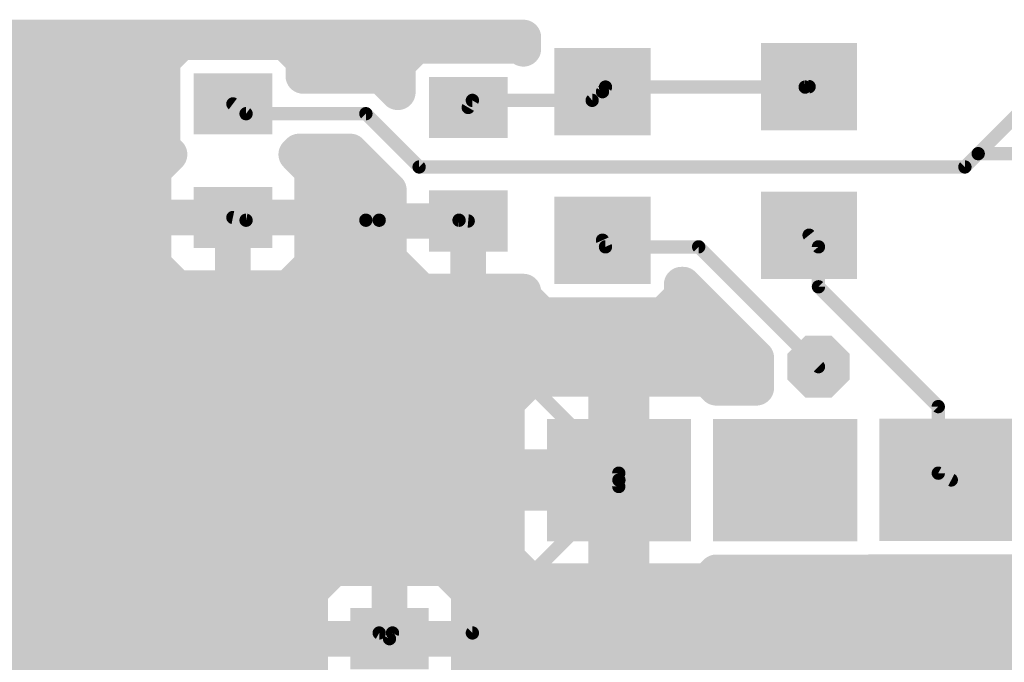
# Model space of a CAD drawing. Extents: x 0.3 to 47.5, y 0.3 to 27.7.
# Tile 9 of 12: x 24.1 to 35.4, y 20.4 to 27.7. Entities that reach past the tile are written whole.
import ezdxf

# ---------------------------------------------------------------- set-up
doc = ezdxf.new("R2010")
doc.units = 0
doc.layers.add('16', color=174, linetype='CONTINUOUS')
doc.layers.add('18', color=94, linetype='CONTINUOUS')

# ---------------------------------------------------------------- blocks, each defined once
blk = doc.blocks.new('RECT')
blk.add_solid([(-0.5, -0.5), (0.5, -0.5), (-0.5, 0.5), (0.5, 0.5)])
blk = doc.blocks.new('OCTAGONV')
at = {"const_width": 0.5}
blk.add_lwpolyline([(-0.25, -0.1036), (-0.25, 0.1036), (-0.1036, 0.25), (0.1036, 0.25), (0.25, 0.1036), (0.25, -0.1036), (0.1036, -0.25), (-0.1036, -0.25), (-0.25, -0.1036), (-0.25, 0.1036)], dxfattribs=at)

msp = doc.modelspace()

# ---------------------------------------------------------------- linework, layer by layer
at = {"layer": '16'}
for points, const_width in [([(0.4571, 27.5428), (29.8451, 27.5428)], 0.4064), ([(29.8451, 27.5428), (29.8451, 27.4123)], 0.4064), ([(25.9218, 27.4875), (25.7136, 27.2793)], 0.4064), ([(27.1165, 27.4875), (25.9218, 27.4875)], 0.4064), ([(27.3247, 27.2793), (27.1165, 27.4875)], 0.4064), ([(28.6157, 27.4471), (28.4075, 27.2389)], 0.4064), ([(29.8104, 27.4471), (28.6157, 27.4471)], 0.4064), ([(29.8451, 27.4123), (29.8104, 27.4471)], 0.4064), ([(0.4571, 27.2288), (25.7136, 27.2288)], 0.4064), ([(25.7136, 27.2793), (25.7136, 26.2846)], 0.4064), ([(27.3247, 27.1017), (27.3247, 27.2793)], 0.4064), ([(27.3247, 27.2288), (28.4075, 27.2288)], 0.4064), ([(28.4075, 27.2389), (28.4075, 26.9145)], 0.4064), ([(27.8627, 27.1017), (27.3247, 27.1017)], 0.4064), ([(28.2204, 27.1017), (27.8627, 27.1017)], 0.4064), ([(28.4075, 26.9145), (28.2204, 27.1017)], 0.4064), ([(33.0708, 26.9748), (33.1161, 26.9794)], 0.1524), ([(19.2544, 26.8224), (25.7136, 26.8224)], 0.4064), ([(30.6324, 26.8224), (30.7507, 26.9219)], 0.1524), ([(30.7507, 26.9219), (30.7848, 26.9748)], 0.1524), ([(30.7848, 26.9748), (33.0708, 26.9748)], 0.1524), ([(35.052, 26.2128), (35.814, 26.9748)], 0.1524), ([(26.5192, 26.782), (26.67, 26.67)], 0.1524), ([(29.2131, 26.7416), (29.2608, 26.8224)], 0.1524), ([(29.2608, 26.8224), (30.6324, 26.8224)], 0.1524), ([(26.67, 26.67), (28.0416, 26.67)], 0.1524), ([(28.0416, 26.67), (28.6512, 26.0604)], 0.1524), ([(19.307, 26.416), (25.7136, 26.416)], 0.4064), ([(25.7945, 26.2038), (25.612, 26.0213)], 0.4064), ([(25.7136, 26.2846), (25.7945, 26.2038)], 0.4064), ([(27.2438, 26.2038), (27.2782, 26.2382)], 0.4064), ([(27.4263, 26.0213), (27.2438, 26.2038)], 0.4064), ([(27.2782, 26.2382), (27.8627, 26.2382)], 0.4064), ([(27.8627, 26.2382), (28.2194, 25.8815)], 0.4064), ([(34.8996, 26.0604), (35.052, 26.2128)], 0.1524), ([(35.052, 26.2128), (41.7576, 26.2128)], 0.1524), ([(19.307, 26.0096), (25.612, 26.0096)], 0.4064), ([(25.612, 26.0213), (25.612, 25.4824)], 0.4064), ([(27.4263, 25.4824), (27.4263, 26.0213)], 0.4064), ([(27.4263, 26.0096), (28.0913, 26.0096)], 0.4064), ([(28.2194, 25.8815), (28.3059, 25.795)], 0.4064), ([(28.6512, 26.0604), (34.8996, 26.0604)], 0.1524), ([(28.3059, 25.795), (28.3059, 25.442)], 0.4064), ([(19.307, 25.6032), (25.612, 25.6032)], 0.4064), ([(27.4263, 25.6032), (28.3059, 25.6032)], 0.4064), ([(25.612, 25.4824), (26.5181, 25.4824)], 0.4064), ([(26.5181, 25.4814), (25.612, 25.4814)], 0.4064), ([(25.612, 25.4814), (25.612, 24.9426)], 0.4064), ([(26.5181, 25.4824), (26.5181, 25.4814)], 0.4064), ([(26.5186, 24.6748), (26.5186, 25.4809)], 0.4064), ([(26.5186, 25.4809), (26.5196, 25.4809)], 0.4064), ([(26.5196, 25.4809), (26.5196, 24.6748)], 0.4064), ([(26.5202, 25.4814), (26.5202, 25.4824)], 0.4064), ([(26.5202, 25.4824), (27.4263, 25.4824)], 0.4064), ([(27.4263, 25.4814), (26.5202, 25.4814)], 0.4064), ([(27.4263, 24.9426), (27.4263, 25.4814)], 0.4064), ([(28.3059, 25.442), (29.212, 25.442)], 0.4064), ([(29.212, 25.441), (28.3059, 25.441)], 0.4064), ([(28.3059, 25.441), (28.3059, 24.9022)], 0.4064), ([(29.212, 25.442), (29.212, 25.441)], 0.4064), ([(29.2125, 24.6344), (29.2125, 25.4405)], 0.4064), ([(29.2125, 25.4405), (29.2135, 25.4405)], 0.4064), ([(29.2135, 25.4405), (29.2135, 24.6344)], 0.4064), ([(26.67, 25.4508), (26.5192, 25.482)], 0.1524), ([(28.0416, 25.4508), (26.67, 25.4508)], 0.1524), ([(30.9372, 22.5552), (28.0416, 25.4508)], 0.1524), ([(28.0416, 25.4508), (28.194, 25.4508)], 0.1524), ([(28.194, 25.4508), (29.1084, 25.4508)], 0.1524), ([(29.1084, 25.4508), (29.2131, 25.4416)], 0.1524), ([(19.307, 25.1968), (25.612, 25.1968)], 0.4064), ([(26.5186, 25.1968), (26.5196, 25.1968)], 0.4064), ([(27.4263, 25.1968), (28.3059, 25.1968)], 0.4064), ([(29.2125, 25.1968), (29.2135, 25.1968)], 0.4064), ([(30.7848, 25.146), (30.7507, 25.2219)], 0.1524), ([(33.2232, 25.146), (33.1161, 25.2794)], 0.1524), ([(25.612, 24.9426), (25.8798, 24.6748)], 0.4064), ([(27.1585, 24.6748), (27.4263, 24.9426)], 0.4064), ([(31.8516, 25.146), (30.7848, 25.146)], 0.1524), ([(33.2232, 23.7744), (31.8516, 25.146)], 0.1524), ([(33.2232, 24.6888), (33.2232, 25.146)], 0.1524), ([(28.3059, 24.9022), (28.5737, 24.6344)], 0.4064), ([(19.307, 24.7904), (25.7642, 24.7904)], 0.4064), ([(26.5186, 24.7904), (26.5196, 24.7904)], 0.4064), ([(27.2741, 24.7904), (28.4177, 24.7904)], 0.4064), ([(29.2125, 24.7904), (29.2135, 24.7904)], 0.4064), ([(31.6562, 24.5745), (31.6562, 24.7142)], 0.4064), ([(31.6562, 24.7142), (31.6727, 24.7142)], 0.4064), ([(31.6727, 24.7142), (32.512, 23.8749)], 0.4064), ([(25.8798, 24.6748), (26.5186, 24.6748)], 0.4064), ([(26.5196, 24.6748), (27.1585, 24.6748)], 0.4064), ([(28.5737, 24.6344), (29.2125, 24.6344)], 0.4064), ([(29.2135, 24.6344), (29.8451, 24.6344)], 0.4064), ([(29.8451, 24.6344), (29.8451, 24.5745)], 0.4064), ([(29.8451, 24.5745), (30.0533, 24.3663)], 0.4064), ([(31.448, 24.3663), (31.6562, 24.5745)], 0.4064), ([(34.5948, 23.3172), (33.2232, 24.6888)], 0.1524), ([(19.307, 24.384), (30.0356, 24.384)], 0.4064), ([(31.4657, 24.384), (32.0029, 24.384)], 0.4064), ([(30.0533, 24.3663), (31.448, 24.3663)], 0.4064), ([(19.307, 23.9776), (32.4093, 23.9776)], 0.4064), ([(32.512, 23.8749), (32.512, 23.5323)], 0.4064), ([(29.924, 23.6339), (29.6562, 23.3661)], 0.4064), ([(30.7914, 23.6339), (29.924, 23.6339)], 0.4064), ([(30.7914, 22.6242), (30.7914, 23.6339)], 0.4064), ([(31.9527, 23.6339), (31.0852, 23.6339)], 0.4064), ([(31.0852, 23.6339), (31.0852, 22.6242)], 0.4064), ([(32.0543, 23.5323), (31.9527, 23.6339)], 0.4064), ([(14.5296, 23.5712), (29.8613, 23.5712)], 0.4064), ([(30.7914, 23.5712), (31.0852, 23.5712)], 0.4064), ([(32.0154, 23.5712), (32.512, 23.5712)], 0.4064), ([(32.512, 23.5323), (32.0543, 23.5323)], 0.4064), ([(29.6562, 23.3661), (29.6562, 22.6236)], 0.4064), ([(14.936, 23.1648), (29.6562, 23.1648)], 0.4064), ([(30.7914, 23.1648), (31.0852, 23.1648)], 0.4064), ([(34.5948, 22.5552), (34.5948, 23.3172)], 0.1524), ([(15.3424, 22.7584), (29.6562, 22.7584)], 0.4064), ([(30.7914, 22.7584), (31.0852, 22.7584)], 0.4064), ([(29.6562, 22.6236), (30.7909, 22.6236)], 0.4064), ([(30.7909, 22.6236), (30.7909, 22.3298)], 0.4064), ([(31.0852, 22.6242), (30.7914, 22.6242)], 0.4064), ([(15.7488, 22.352), (30.7909, 22.352)], 0.4064), ([(30.9384, 22.4768), (30.9372, 22.5552)], 0.1524), ([(30.9372, 22.4028), (30.9384, 22.4768)], 0.1524), ([(34.7438, 22.4778), (34.5948, 22.5552)], 0.1524), ([(29.2608, 20.7264), (30.9372, 22.4028)], 0.1524), ([(30.7909, 22.3298), (29.6562, 22.3298)], 0.4064), ([(29.6562, 22.3298), (29.6562, 21.5874)], 0.4064), ([(30.7914, 21.3196), (30.7914, 22.3293)], 0.4064), ([(30.7914, 22.3293), (31.0852, 22.3293)], 0.4064), ([(31.0852, 22.3293), (31.0852, 21.3196)], 0.4064), ([(16.1552, 21.9456), (29.6562, 21.9456)], 0.4064), ([(30.7914, 21.9456), (31.0852, 21.9456)], 0.4064), ([(29.6562, 21.5874), (29.924, 21.3196)], 0.4064), ([(16.5616, 21.5392), (29.7044, 21.5392)], 0.4064), ([(27.6726, 21.4676), (27.4048, 21.1998)], 0.4064), ([(28.3114, 21.4676), (27.6726, 21.4676)], 0.4064), ([(28.3114, 20.6615), (28.3114, 21.4676)], 0.4064), ([(28.9513, 21.4676), (28.3124, 21.4676)], 0.4064), ([(28.3124, 21.4676), (28.3124, 20.6615)], 0.4064), ([(29.2191, 21.1998), (28.9513, 21.4676)], 0.4064), ([(30.7914, 21.5392), (31.0852, 21.5392)], 0.4064), ([(31.9527, 21.3196), (32.0543, 21.4212)], 0.4064), ([(32.0543, 21.4212), (33.8138, 21.4212)], 0.4064), ([(33.8138, 21.4212), (33.8147, 21.4222)], 0.4064), ([(33.8147, 21.4222), (35.7161, 21.4222)], 0.4064), ([(29.924, 21.3196), (30.7914, 21.3196)], 0.4064), ([(31.0852, 21.3196), (31.9527, 21.3196)], 0.4064), ([(16.968, 21.1328), (27.4048, 21.1328)], 0.4064), ([(27.4048, 21.1998), (27.4048, 20.6609)], 0.4064), ([(28.3114, 21.1328), (28.3124, 21.1328)], 0.4064), ([(29.2191, 20.6609), (29.2191, 21.1998)], 0.4064), ([(29.2191, 21.1328), (45.7454, 21.1328)], 0.4064), ([(17.3744, 20.7264), (27.4048, 20.7264)], 0.4064), ([(27.4048, 20.6609), (28.3109, 20.6609)], 0.4064), ([(28.3109, 20.6599), (27.4048, 20.6599)], 0.4064), ([(27.4048, 20.6599), (27.4048, 20.1211)], 0.4064), ([(28.3109, 20.6609), (28.3109, 20.6599)], 0.4064), ([(28.3114, 20.7264), (28.3124, 20.7264)], 0.4064), ([(28.3124, 20.6615), (28.3114, 20.6615)], 0.4064), ([(28.313, 20.6599), (28.313, 20.6609)], 0.4064), ([(28.313, 20.6609), (29.2191, 20.6609)], 0.4064), ([(29.2191, 20.6599), (28.313, 20.6599)], 0.4064), ([(29.2191, 20.7264), (45.7454, 20.7264)], 0.4064), ([(29.2191, 20.1211), (29.2191, 20.6599)], 0.4064), ([(17.8308, 20.7264), (28.194, 20.7264)], 0.1524), ([(28.194, 20.7264), (28.312, 20.6605)], 0.1524), ([(28.312, 20.6605), (28.3464, 20.7264)], 0.1524), ([(28.3464, 20.7264), (29.2608, 20.7264)], 0.1524), ([(18.3284, 20.32), (27.4048, 20.32)], 0.4064), ([(29.2191, 20.32), (45.7454, 20.32)], 0.4064)]:
    msp.add_lwpolyline(points, dxfattribs=dict(at, const_width=const_width))
for points, const_width in [([(29.9467, 27.5428, 1), (29.7435, 27.5428)], 0.2032), ([(29.8451, 27.4412, 1), (29.8451, 27.6444)], 0.2032), ([(25.9218, 27.5891, 1), (25.9218, 27.3859)], 0.2032), ([(25.9936, 27.4157, 1), (25.85, 27.5593)], 0.2032), ([(27.1883, 27.5593, 1), (27.0447, 27.4157)], 0.2032), ([(27.1165, 27.3859, 1), (27.1165, 27.5891)], 0.2032), ([(28.6157, 27.5487, 1), (28.6157, 27.3455)], 0.2032), ([(28.6875, 27.3753, 1), (28.5439, 27.5189)], 0.2032), ([(29.8823, 27.5188, 1), (29.7385, 27.3754)], 0.2032), ([(29.8104, 27.3455, 1), (29.8104, 27.5487)], 0.2032), ([(29.7435, 27.4123, 1), (29.9467, 27.4123)], 0.2032), ([(29.7732, 27.3406, 1), (29.917, 27.484)], 0.2032), ([(25.8152, 27.2793, 1), (25.612, 27.2793)], 0.2032), ([(25.6418, 27.3511, 1), (25.7854, 27.2075)], 0.2032), ([(25.7136, 27.1272, 1), (25.7136, 27.3304)], 0.2032), ([(27.4263, 27.2793, 1), (27.2231, 27.2793)], 0.2032), ([(27.3247, 27.3304, 1), (27.3247, 27.1272)], 0.2032), ([(27.2529, 27.2075, 1), (27.3965, 27.3511)], 0.2032), ([(28.5091, 27.2389, 1), (28.3059, 27.2389)], 0.2032), ([(28.3357, 27.3107, 1), (28.4793, 27.1671)], 0.2032), ([(28.4075, 27.1272, 1), (28.4075, 27.3304)], 0.2032), ([(27.3247, 27.2033, 1), (27.3247, 27.0001)], 0.2032), ([(27.8627, 27.2033, 1), (27.8627, 27.0001)], 0.2032), ([(27.8627, 27.0001, 1), (27.8627, 27.2033)], 0.2032), ([(28.2923, 27.1735, 1), (28.1485, 27.0299)], 0.2032), ([(28.2204, 27.0001, 1), (28.2204, 27.2033)], 0.2032), ([(27.2231, 27.1017, 1), (27.4263, 27.1017)], 0.2032), ([(28.3356, 26.8427, 1), (28.4794, 26.9863)], 0.2032), ([(33.1199, 26.9415, 1), (33.1123, 27.0173)], 0.0762), ([(25.7136, 26.7208, 1), (25.7136, 26.924)], 0.2032), ([(28.3059, 26.9145, 1), (28.5091, 26.9145)], 0.2032), ([(30.7187, 26.9425, 1), (30.7827, 26.9013)], 0.0762), ([(30.7752, 26.8927, 1), (30.7262, 26.9511)], 0.0762), ([(30.7848, 27.0129, 1), (30.7848, 26.9367)], 0.0762), ([(30.8168, 26.9542, 1), (30.7528, 26.9954)], 0.0762), ([(33.067, 27.0127, 1), (33.0746, 26.9369)], 0.0762), ([(33.0708, 26.9367, 1), (33.0708, 27.0129)], 0.0762), ([(26.5419, 26.8126, 1), (26.4965, 26.7514)], 0.0762), ([(29.2608, 26.8605, 1), (29.2608, 26.7843)], 0.0762), ([(29.2936, 26.803, 1), (29.228, 26.8418)], 0.0762), ([(30.6079, 26.8516, 1), (30.6569, 26.7932)], 0.0762), ([(30.6324, 26.7843, 1), (30.6324, 26.8605)], 0.0762), ([(26.67, 26.7081, 1), (26.67, 26.6319)], 0.0762), ([(26.6473, 26.6394, 1), (26.6927, 26.7006)], 0.0762), ([(28.0685, 26.6969, 1), (28.0147, 26.6431)], 0.0762), ([(28.0416, 26.6319, 1), (28.0416, 26.7081)], 0.0762), ([(29.1803, 26.761, 1), (29.2459, 26.7222)], 0.0762), ([(25.7136, 26.3144, 1), (25.7136, 26.5176)], 0.2032), ([(25.7854, 26.3565, 1), (25.6418, 26.2127)], 0.2032), ([(25.612, 26.2846, 1), (25.8152, 26.2846)], 0.2032), ([(25.8663, 26.132, 1), (25.7227, 26.2756)], 0.2032), ([(27.3156, 26.2756, 1), (27.172, 26.132)], 0.2032), ([(27.2782, 26.3398, 1), (27.2782, 26.1366)], 0.2032), ([(27.35, 26.1664, 1), (27.2064, 26.31)], 0.2032), ([(27.9345, 26.31, 1), (27.7909, 26.1664)], 0.2032), ([(27.8627, 26.1366, 1), (27.8627, 26.3398)], 0.2032), ([(25.7227, 26.1319, 1), (25.8663, 26.2757)], 0.2032), ([(27.172, 26.2756, 1), (27.3156, 26.132)], 0.2032), ([(35.052, 26.2509, 1), (35.052, 26.1747)], 0.0762), ([(35.0251, 26.2397, 1), (35.0789, 26.1859)], 0.0762), ([(35.0789, 26.1859, 1), (35.0251, 26.2397)], 0.0762), ([(25.7136, 26.0213, 1), (25.5104, 26.0213)], 0.2032), ([(25.5402, 26.0931, 1), (25.6838, 25.9495)], 0.2032), ([(25.612, 25.908, 1), (25.612, 26.1112)], 0.2032), ([(27.5279, 26.0213, 1), (27.3247, 26.0213)], 0.2032), ([(27.4263, 26.1112, 1), (27.4263, 25.908)], 0.2032), ([(27.3545, 25.9495, 1), (27.4981, 26.0931)], 0.2032), ([(28.0913, 25.908, 1), (28.0913, 26.1112)], 0.2032), ([(28.2912, 25.9533, 1), (28.1476, 25.8097)], 0.2032), ([(28.1476, 25.8097, 1), (28.2912, 25.9533)], 0.2032), ([(28.6512, 26.0985, 1), (28.6512, 26.0223)], 0.0762), ([(28.6243, 26.0335, 1), (28.6781, 26.0873)], 0.0762), ([(34.8727, 26.0873, 1), (34.9265, 26.0335)], 0.0762), ([(34.8996, 26.0223, 1), (34.8996, 26.0985)], 0.0762), ([(28.4075, 25.795, 1), (28.2043, 25.795)], 0.2032), ([(28.2341, 25.7232, 1), (28.3777, 25.8668)], 0.2032), ([(25.612, 25.5016, 1), (25.612, 25.7048)], 0.2032), ([(27.4263, 25.7048, 1), (27.4263, 25.5016)], 0.2032), ([(28.3059, 25.5016, 1), (28.3059, 25.7048)], 0.2032), ([(25.612, 25.584, 1), (25.612, 25.3808)], 0.2032), ([(25.612, 25.583, 1), (25.612, 25.3798)], 0.2032), ([(25.7136, 25.4814, 1), (25.5104, 25.4814)], 0.2032), ([(26.6197, 25.4824, 1), (26.4165, 25.4824)], 0.2032), ([(26.6202, 25.4809, 1), (26.417, 25.4809)], 0.2032), ([(26.5186, 25.5825, 1), (26.5186, 25.3793)], 0.2032), ([(26.6212, 25.4809, 1), (26.418, 25.4809)], 0.2032), ([(26.6218, 25.4824, 1), (26.4186, 25.4824)], 0.2032), ([(26.5202, 25.584, 1), (26.5202, 25.3808)], 0.2032), ([(26.5202, 25.583, 1), (26.5202, 25.3798)], 0.2032), ([(26.5181, 25.3808, 1), (26.5181, 25.584)], 0.2032), ([(26.5181, 25.3798, 1), (26.5181, 25.583)], 0.2032), ([(26.5196, 25.3793, 1), (26.5196, 25.5825)], 0.2032), ([(27.5279, 25.4814, 1), (27.3247, 25.4814)], 0.2032), ([(27.4263, 25.3808, 1), (27.4263, 25.584)], 0.2032), ([(27.4263, 25.3798, 1), (27.4263, 25.583)], 0.2032), ([(28.3059, 25.5436, 1), (28.3059, 25.3404)], 0.2032), ([(28.3059, 25.5426, 1), (28.3059, 25.3394)], 0.2032), ([(28.4075, 25.441, 1), (28.2043, 25.441)], 0.2032), ([(29.3136, 25.442, 1), (29.1104, 25.442)], 0.2032), ([(29.3141, 25.4405, 1), (29.1109, 25.4405)], 0.2032), ([(29.2125, 25.5421, 1), (29.2125, 25.3389)], 0.2032), ([(29.3151, 25.4405, 1), (29.1119, 25.4405)], 0.2032), ([(29.212, 25.3404, 1), (29.212, 25.5436)], 0.2032), ([(29.212, 25.3394, 1), (29.212, 25.5426)], 0.2032), ([(29.2135, 25.3389, 1), (29.2135, 25.5421)], 0.2032), ([(25.5104, 25.4824, 1), (25.7136, 25.4824)], 0.2032), ([(26.4165, 25.4814, 1), (26.6197, 25.4814)], 0.2032), ([(26.4186, 25.4814, 1), (26.6218, 25.4814)], 0.2032), ([(26.5269, 25.5193, 1), (26.5115, 25.4447)], 0.0762), ([(26.67, 25.4889, 1), (26.67, 25.4127)], 0.0762), ([(26.6623, 25.4135, 1), (26.6777, 25.4881)], 0.0762), ([(27.3247, 25.4824, 1), (27.5279, 25.4824)], 0.2032), ([(28.0416, 25.4889, 1), (28.0416, 25.4127)], 0.0762), ([(28.0685, 25.4777, 1), (28.0147, 25.4239)], 0.0762), ([(28.0416, 25.4127, 1), (28.0416, 25.4889)], 0.0762), ([(28.2043, 25.442, 1), (28.4075, 25.442)], 0.2032), ([(28.194, 25.4889, 1), (28.194, 25.4127)], 0.0762), ([(28.194, 25.4127, 1), (28.194, 25.4889)], 0.0762), ([(29.1104, 25.441, 1), (29.3136, 25.441)], 0.2032), ([(29.1117, 25.4888, 1), (29.1051, 25.4128)], 0.0762), ([(29.1084, 25.4127, 1), (29.1084, 25.4889)], 0.0762), ([(29.2098, 25.4036, 1), (29.2164, 25.4796)], 0.0762), ([(25.612, 25.0952, 1), (25.612, 25.2984)], 0.2032), ([(26.5186, 25.2984, 1), (26.5186, 25.0952)], 0.2032), ([(26.5196, 25.0952, 1), (26.5196, 25.2984)], 0.2032), ([(27.4263, 25.2984, 1), (27.4263, 25.0952)], 0.2032), ([(28.3059, 25.0952, 1), (28.3059, 25.2984)], 0.2032), ([(29.2125, 25.2984, 1), (29.2125, 25.0952)], 0.2032), ([(29.2135, 25.0952, 1), (29.2135, 25.2984)], 0.2032), ([(30.7855, 25.2375, 1), (30.7159, 25.2063)], 0.0762), ([(33.1458, 25.3033, 1), (33.0864, 25.2555)], 0.0762), ([(25.6838, 25.0144, 1), (25.5402, 24.8708)], 0.2032), ([(27.4981, 24.8708, 1), (27.3545, 25.0144)], 0.2032), ([(30.7848, 25.1841, 1), (30.7848, 25.1079)], 0.0762), ([(30.75, 25.1304, 1), (30.8196, 25.1616)], 0.0762), ([(31.8785, 25.1729, 1), (31.8247, 25.1191)], 0.0762), ([(31.8516, 25.1079, 1), (31.8516, 25.1841)], 0.0762), ([(33.2613, 25.146, 1), (33.1851, 25.146)], 0.0762), ([(33.1935, 25.1221, 1), (33.2529, 25.1699)], 0.0762), ([(25.5104, 24.9426, 1), (25.7136, 24.9426)], 0.2032), ([(27.3247, 24.9426, 1), (27.5279, 24.9426)], 0.2032), ([(28.3777, 24.974, 1), (28.2341, 24.8304)], 0.2032), ([(25.7642, 24.6888, 1), (25.7642, 24.892)], 0.2032), ([(26.5186, 24.892, 1), (26.5186, 24.6888)], 0.2032), ([(26.5196, 24.6888, 1), (26.5196, 24.892)], 0.2032), ([(27.2741, 24.892, 1), (27.2741, 24.6888)], 0.2032), ([(28.2043, 24.9022, 1), (28.4075, 24.9022)], 0.2032), ([(28.4177, 24.6888, 1), (28.4177, 24.892)], 0.2032), ([(29.2125, 24.892, 1), (29.2125, 24.6888)], 0.2032), ([(29.2135, 24.6888, 1), (29.2135, 24.892)], 0.2032), ([(31.7578, 24.7142, 1), (31.5546, 24.7142)], 0.2032), ([(31.6562, 24.8158, 1), (31.6562, 24.6126)], 0.2032), ([(31.7445, 24.786, 1), (31.6009, 24.6424)], 0.2032), ([(31.6727, 24.6126, 1), (31.6727, 24.8158)], 0.2032), ([(25.8798, 24.7764, 1), (25.8798, 24.5732)], 0.2032), ([(25.808, 24.603, 1), (25.9516, 24.7466)], 0.2032), ([(26.5196, 24.7764, 1), (26.5196, 24.5732)], 0.2032), ([(26.5186, 24.5732, 1), (26.5186, 24.7764)], 0.2032), ([(27.0867, 24.7466, 1), (27.2303, 24.603)], 0.2032), ([(27.1585, 24.5732, 1), (27.1585, 24.7764)], 0.2032), ([(28.5737, 24.736, 1), (28.5737, 24.5328)], 0.2032), ([(28.5019, 24.5626, 1), (28.6455, 24.7062)], 0.2032), ([(29.2135, 24.736, 1), (29.2135, 24.5328)], 0.2032), ([(29.2125, 24.5328, 1), (29.2125, 24.736)], 0.2032), ([(29.9467, 24.6344, 1), (29.7435, 24.6344)], 0.2032), ([(29.8451, 24.5328, 1), (29.8451, 24.736)], 0.2032), ([(26.417, 24.6748, 1), (26.6202, 24.6748)], 0.2032), ([(26.418, 24.6748, 1), (26.6212, 24.6748)], 0.2032), ([(29.1109, 24.6344, 1), (29.3141, 24.6344)], 0.2032), ([(29.1119, 24.6344, 1), (29.3151, 24.6344)], 0.2032), ([(29.9169, 24.6463, 1), (29.7733, 24.5027)], 0.2032), ([(31.728, 24.5027, 1), (31.5844, 24.6463)], 0.2032), ([(33.1851, 24.6888, 1), (33.2613, 24.6888)], 0.0762), ([(33.2501, 24.7157, 1), (33.1963, 24.6619)], 0.0762), ([(29.7435, 24.5745, 1), (29.9467, 24.5745)], 0.2032), ([(30.0356, 24.2824, 1), (30.0356, 24.4856)], 0.2032), ([(31.4657, 24.4856, 1), (31.4657, 24.2824)], 0.2032), ([(31.5546, 24.5745, 1), (31.7578, 24.5745)], 0.2032), ([(32.0029, 24.2824, 1), (32.0029, 24.4856)], 0.2032), ([(30.0533, 24.4679, 1), (30.0533, 24.2647)], 0.2032), ([(29.9815, 24.2945, 1), (30.1251, 24.4381)], 0.2032), ([(31.3762, 24.4381, 1), (31.5198, 24.2945)], 0.2032), ([(31.448, 24.2647, 1), (31.448, 24.4679)], 0.2032), ([(32.4093, 23.876, 1), (32.4093, 24.0792)], 0.2032), ([(32.6136, 23.8749, 1), (32.4104, 23.8749)], 0.2032), ([(32.4402, 23.8031, 1), (32.5838, 23.9467)], 0.2032), ([(29.924, 23.7355, 1), (29.924, 23.5323)], 0.2032), ([(29.9958, 23.5621, 1), (29.8522, 23.7057)], 0.2032), ([(30.893, 23.6339, 1), (30.6898, 23.6339)], 0.2032), ([(30.7914, 23.5323, 1), (30.7914, 23.7355)], 0.2032), ([(31.0852, 23.7355, 1), (31.0852, 23.5323)], 0.2032), ([(31.1868, 23.6339, 1), (30.9836, 23.6339)], 0.2032), ([(32.0245, 23.7057, 1), (31.8809, 23.5621)], 0.2032), ([(31.9527, 23.5323, 1), (31.9527, 23.7355)], 0.2032), ([(33.1963, 23.7475, 1), (33.2501, 23.8013)], 0.0762), ([(29.8613, 23.4696, 1), (29.8613, 23.6728)], 0.2032), ([(30.7914, 23.6728, 1), (30.7914, 23.4696)], 0.2032), ([(31.0852, 23.4696, 1), (31.0852, 23.6728)], 0.2032), ([(32.0154, 23.6728, 1), (32.0154, 23.4696)], 0.2032), ([(32.0543, 23.6339, 1), (32.0543, 23.4307)], 0.2032), ([(31.9825, 23.4605, 1), (32.1261, 23.6041)], 0.2032), ([(32.512, 23.4696, 1), (32.512, 23.6728)], 0.2032), ([(32.512, 23.4307, 1), (32.512, 23.6339)], 0.2032), ([(29.7578, 23.3661, 1), (29.5546, 23.3661)], 0.2032), ([(32.4104, 23.5323, 1), (32.6136, 23.5323)], 0.2032), ([(29.5844, 23.4379, 1), (29.728, 23.2943)], 0.2032), ([(29.6562, 23.0632, 1), (29.6562, 23.2664)], 0.2032), ([(30.7914, 23.2664, 1), (30.7914, 23.0632)], 0.2032), ([(31.0852, 23.0632, 1), (31.0852, 23.2664)], 0.2032), ([(34.6329, 23.3172, 1), (34.5567, 23.3172)], 0.0762), ([(34.5679, 23.2903, 1), (34.6217, 23.3441)], 0.0762), ([(29.6562, 22.6568, 1), (29.6562, 22.86)], 0.2032), ([(30.7914, 22.86, 1), (30.7914, 22.6568)], 0.2032), ([(31.0852, 22.6568, 1), (31.0852, 22.86)], 0.2032), ([(29.6562, 22.7252, 1), (29.6562, 22.522)], 0.2032), ([(30.8925, 22.6236, 1), (30.6893, 22.6236)], 0.2032), ([(30.7914, 22.7258, 1), (30.7914, 22.5226)], 0.2032), ([(30.7909, 22.522, 1), (30.7909, 22.7252)], 0.2032), ([(31.0852, 22.5226, 1), (31.0852, 22.7258)], 0.2032), ([(29.5546, 22.6236, 1), (29.7578, 22.6236)], 0.2032), ([(30.6898, 22.6242, 1), (30.893, 22.6242)], 0.2032), ([(30.9836, 22.6242, 1), (31.1868, 22.6242)], 0.2032), ([(30.7909, 22.2504, 1), (30.7909, 22.4536)], 0.2032), ([(30.9753, 22.5558, 1), (30.8991, 22.5546)], 0.0762), ([(30.9765, 22.4762, 1), (30.9003, 22.4774)], 0.0762), ([(30.9103, 22.5283, 1), (30.9641, 22.5821)], 0.0762), ([(34.6124, 22.589, 1), (34.5772, 22.5214)], 0.0762), ([(34.5567, 22.5552, 1), (34.6329, 22.5552)], 0.0762), ([(34.7262, 22.444, 1), (34.7614, 22.5116)], 0.0762), ([(29.6562, 22.4314, 1), (29.6562, 22.2282)], 0.2032), ([(29.7578, 22.3298, 1), (29.5546, 22.3298)], 0.2032), ([(30.893, 22.3293, 1), (30.6898, 22.3293)], 0.2032), ([(30.7914, 22.4309, 1), (30.7914, 22.2277)], 0.2032), ([(30.7909, 22.2282, 1), (30.7909, 22.4314)], 0.2032), ([(30.8991, 22.4034, 1), (30.9753, 22.4022)], 0.0762), ([(30.9003, 22.4762, 1), (30.9765, 22.4774)], 0.0762), ([(30.9641, 22.3759, 1), (30.9103, 22.4297)], 0.0762), ([(31.1868, 22.3293, 1), (30.9836, 22.3293)], 0.2032), ([(31.0852, 22.2277, 1), (31.0852, 22.4309)], 0.2032), ([(30.6893, 22.3298, 1), (30.8925, 22.3298)], 0.2032), ([(29.6562, 21.844, 1), (29.6562, 22.0472)], 0.2032), ([(30.7914, 22.0472, 1), (30.7914, 21.844)], 0.2032), ([(31.0852, 21.844, 1), (31.0852, 22.0472)], 0.2032), ([(29.728, 21.6592, 1), (29.5844, 21.5156)], 0.2032), ([(27.6726, 21.5692, 1), (27.6726, 21.366)], 0.2032), ([(27.7444, 21.3958, 1), (27.6008, 21.5394)], 0.2032), ([(28.413, 21.4676, 1), (28.2098, 21.4676)], 0.2032), ([(28.3124, 21.5692, 1), (28.3124, 21.366)], 0.2032), ([(28.414, 21.4676, 1), (28.2108, 21.4676)], 0.2032), ([(28.3114, 21.366, 1), (28.3114, 21.5692)], 0.2032), ([(29.0231, 21.5394, 1), (28.8795, 21.3958)], 0.2032), ([(28.9513, 21.366, 1), (28.9513, 21.5692)], 0.2032), ([(29.5546, 21.5874, 1), (29.7578, 21.5874)], 0.2032), ([(29.7044, 21.4376, 1), (29.7044, 21.6408)], 0.2032), ([(30.7914, 21.6408, 1), (30.7914, 21.4376)], 0.2032), ([(31.0852, 21.4376, 1), (31.0852, 21.6408)], 0.2032), ([(32.0543, 21.5228, 1), (32.0543, 21.3196)], 0.2032), ([(32.1261, 21.3494, 1), (31.9825, 21.493)], 0.2032), ([(33.7383, 21.4892, 1), (33.8893, 21.3532)], 0.2032), ([(33.8147, 21.5238, 1), (33.8147, 21.3206)], 0.2032), ([(33.8902, 21.3542, 1), (33.7392, 21.4902)], 0.2032), ([(33.8138, 21.3196, 1), (33.8138, 21.5228)], 0.2032), ([(29.924, 21.4212, 1), (29.924, 21.218)], 0.2032), ([(29.8522, 21.2478, 1), (29.9958, 21.3914)], 0.2032), ([(30.6898, 21.3196, 1), (30.893, 21.3196)], 0.2032), ([(30.7914, 21.218, 1), (30.7914, 21.4212)], 0.2032), ([(31.0852, 21.4212, 1), (31.0852, 21.218)], 0.2032), ([(30.9836, 21.3196, 1), (31.1868, 21.3196)], 0.2032), ([(31.8809, 21.3914, 1), (32.0245, 21.2478)], 0.2032), ([(31.9527, 21.218, 1), (31.9527, 21.4212)], 0.2032), ([(27.5064, 21.1998, 1), (27.3032, 21.1998)], 0.2032), ([(27.333, 21.2716, 1), (27.4766, 21.128)], 0.2032), ([(27.4048, 21.0312, 1), (27.4048, 21.2344)], 0.2032), ([(28.3114, 21.2344, 1), (28.3114, 21.0312)], 0.2032), ([(28.3124, 21.0312, 1), (28.3124, 21.2344)], 0.2032), ([(29.3207, 21.1998, 1), (29.1175, 21.1998)], 0.2032), ([(29.2191, 21.2344, 1), (29.2191, 21.0312)], 0.2032), ([(29.1473, 21.128, 1), (29.2909, 21.2716)], 0.2032), ([(27.4048, 20.7625, 1), (27.4048, 20.5593)], 0.2032), ([(27.4048, 20.7615, 1), (27.4048, 20.5583)], 0.2032), ([(27.5064, 20.6599, 1), (27.3032, 20.6599)], 0.2032), ([(27.4048, 20.6248, 1), (27.4048, 20.828)], 0.2032), ([(28.4125, 20.6609, 1), (28.2093, 20.6609)], 0.2032), ([(28.3114, 20.828, 1), (28.3114, 20.6248)], 0.2032), ([(28.3114, 20.7631, 1), (28.3114, 20.5599)], 0.2032), ([(28.4146, 20.6609, 1), (28.2114, 20.6609)], 0.2032), ([(28.313, 20.7625, 1), (28.313, 20.5593)], 0.2032), ([(28.313, 20.7615, 1), (28.313, 20.5583)], 0.2032), ([(28.3109, 20.5593, 1), (28.3109, 20.7625)], 0.2032), ([(28.3109, 20.5583, 1), (28.3109, 20.7615)], 0.2032), ([(28.3124, 20.6248, 1), (28.3124, 20.828)], 0.2032), ([(28.3124, 20.5599, 1), (28.3124, 20.7631)], 0.2032), ([(29.2191, 20.828, 1), (29.2191, 20.6248)], 0.2032), ([(29.3207, 20.6599, 1), (29.1175, 20.6599)], 0.2032), ([(29.2191, 20.5593, 1), (29.2191, 20.7625)], 0.2032), ([(29.2191, 20.5583, 1), (29.2191, 20.7615)], 0.2032), ([(27.3032, 20.6609, 1), (27.5064, 20.6609)], 0.2032), ([(28.2093, 20.6599, 1), (28.4125, 20.6599)], 0.2032), ([(28.2098, 20.6615, 1), (28.413, 20.6615)], 0.2032), ([(28.2108, 20.6615, 1), (28.414, 20.6615)], 0.2032), ([(28.2114, 20.6599, 1), (28.4146, 20.6599)], 0.2032), ([(28.2126, 20.7597, 1), (28.1754, 20.6931)], 0.0762), ([(28.194, 20.6883, 1), (28.194, 20.7645)], 0.0762), ([(28.3464, 20.7645, 1), (28.3464, 20.6883)], 0.0762), ([(28.3802, 20.7088, 1), (28.3126, 20.744)], 0.0762), ([(29.1175, 20.6609, 1), (29.3207, 20.6609)], 0.2032), ([(29.2339, 20.7533, 1), (29.2877, 20.6995)], 0.0762), ([(29.2608, 20.6883, 1), (29.2608, 20.7645)], 0.0762), ([(28.2782, 20.6781, 1), (28.3458, 20.6429)], 0.0762), ([(28.2934, 20.6272, 1), (28.3306, 20.6938)], 0.0762), ([(27.4048, 20.2184, 1), (27.4048, 20.4216)], 0.2032), ([(29.2191, 20.4216, 1), (29.2191, 20.2184)], 0.2032)]:
    msp.add_lwpolyline(points, format="xyb", dxfattribs=dict(at, const_width=const_width))

# ---------------------------------------------------------------- block references
at = {"layer": '16', "yscale": 1.1}
for p, rotation in [((30.7507, 26.9219), 90), ((33.1161, 26.9794), 270), ((30.7507, 25.2219), 90), ((33.1161, 25.2794), 270)]:
    msp.add_blockref('RECT', p, dxfattribs=dict(at, rotation=rotation))
at = {"layer": '16'}
for p, xscale, yscale, rotation in [((26.5192, 26.782), 0.7, 0.9, 270), ((29.2131, 26.7416), 0.7, 0.9, 270), ((26.5192, 25.482), 0.7, 0.9, 270), ((29.2131, 25.4416), 0.7, 0.9, 270), ((30.9384, 22.4768), 1.4, 1.65, 90), ((32.8415, 22.4768), 1.4, 1.65, 90), ((34.7438, 22.4778), 1.4, 1.65, 90), ((28.312, 20.6605), 0.7, 0.9, 90)]:
    msp.add_blockref('RECT', p, dxfattribs=dict(at, xscale=xscale, yscale=yscale, rotation=rotation))
at = {"layer": '18', "xscale": 0.7112, "yscale": 0.7112}
for p in [(28.194, 25.4508), (33.2232, 23.7744)]:
    msp.add_blockref('OCTAGONV', p, dxfattribs=at)

doc.saveas('drawing.dxf')
